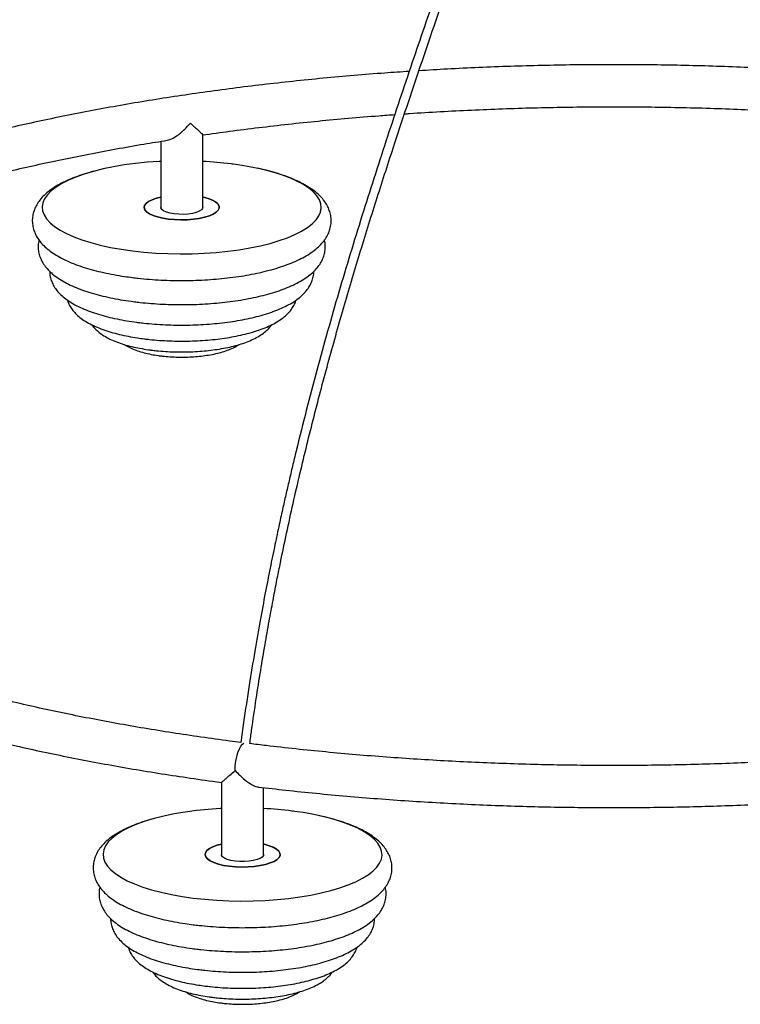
# Paper-space layout '_Dimétrica' of a CAD drawing. Header units: millimetres. Extents: x -710 to 45, y -356 to 955.
# Tile 2 of 7: x -531 to -291, y -356 to -29. Entities that reach past the tile are written whole.
import ezdxf

# ---------------------------------------------------------------- set-up
doc = ezdxf.new("R2010")
doc.units = ezdxf.units.MM

psp = doc.layouts.new('_Dimétrica')

# ---------------------------------------------------------------- linework, layer by layer
at = {"color": 7, "linetype": 'Continuous', "lineweight": 25}
for p, q in [((-469.55, -91.05), (-469.55, -66.9)), ((-483.55, -69.07), (-483.55, -91.05)), ((-463.3, -282.47), (-463.3, -306.51)), ((-449.3, -306.51), (-449.3, -284.24))]:
    psp.add_line(p, q, dxfattribs=at)
at = {"color": 7, "linetype": 'Continuous', "lineweight": 25, "flags": 128}
for points in [[(-483.55, -75.74), (-484.06, -75.77), (-488.02, -76.04), (-491.9, -76.44), (-495.67, -76.94), (-499.28, -77.55), (-502.73, -78.26), (-505.97, -79.07), (-508.99, -79.97), (-511.77, -80.95), (-514.27, -82.01), (-516.49, -83.14), (-518.41, -84.33), (-520, -85.57), (-521.27, -86.86), (-522.2, -88.17), (-522.77, -89.51), (-523, -90.86), (-522.87, -92.21), (-522.39, -93.55), (-521.57, -94.87), (-520.39, -96.16), (-518.89, -97.42), (-517.06, -98.62), (-514.93, -99.77), (-512.5, -100.85), (-509.8, -101.86), (-506.85, -102.79), (-503.66, -103.62), (-500.27, -104.36), (-496.7, -105), (-492.98, -105.53), (-489.13, -105.95), (-485.18, -106.26), (-481.17, -106.45), (-477.13, -106.53), (-473.08, -106.49), (-469.05, -106.33), (-465.09, -106.05), (-461.21, -105.66), (-457.44, -105.16), (-453.83, -104.55), (-450.38, -103.84), (-447.14, -103.03), (-444.12, -102.13), (-441.34, -101.15), (-438.84, -100.08), (-436.62, -98.95), (-434.7, -97.76), (-433.11, -96.52), (-431.84, -95.24), (-430.91, -93.92), (-430.34, -92.59), (-430.11, -91.24), (-430.24, -89.89), (-430.72, -88.55), (-431.54, -87.23), (-432.71, -85.93), (-434.22, -84.68), (-436.05, -83.47), (-438.18, -82.32), (-440.61, -81.24), (-443.31, -80.24), (-446.26, -79.31), (-449.45, -78.48), (-452.84, -77.74), (-456.41, -77.1), (-460.13, -76.57), (-460.13, -76.57)], [(-483.55, -87.6), (-485.01, -87.98), (-486.44, -88.5), (-487.59, -89.09), (-488.42, -89.74), (-488.92, -90.43), (-489.05, -91.13), (-488.83, -91.84), (-488.25, -92.52), (-487.34, -93.16), (-486.12, -93.73), (-484.62, -94.23), (-482.89, -94.64), (-480.97, -94.95)], [(-480.97, -94.95), (-482.89, -94.64), (-484.62, -94.23), (-486.12, -93.73), (-487.34, -93.16), (-488.25, -92.52), (-488.83, -91.84), (-489.05, -91.13), (-488.92, -90.43), (-488.42, -89.74), (-487.59, -89.09), (-486.44, -88.5), (-485.01, -87.98), (-483.55, -87.6)], [(-480.97, -94.95), (-478.93, -95.14), (-476.83, -95.21), (-474.71, -95.17), (-472.65, -95.01), (-470.7, -94.73), (-468.92, -94.35), (-467.35, -93.87), (-466.06, -93.31), (-465.06, -92.69), (-464.4, -92.01), (-464.08, -91.32), (-464.12, -90.61), (-464.53, -89.92), (-465.27, -89.25), (-466.35, -88.64), (-467.71, -88.1), (-469.33, -87.65), (-469.55, -87.6)], [(-469.55, -87.6), (-469.33, -87.65), (-467.71, -88.1), (-466.35, -88.64), (-465.27, -89.25), (-464.53, -89.92), (-464.12, -90.61), (-464.08, -91.32), (-464.4, -92.01), (-465.06, -92.69), (-466.06, -93.31), (-467.35, -93.87), (-468.92, -94.35), (-470.7, -94.73), (-472.65, -95.01), (-474.71, -95.17), (-476.83, -95.21), (-478.93, -95.14), (-480.97, -94.95)], [(-479.03, -93.23), (-480.42, -92.99), (-481.63, -92.66), (-482.57, -92.24), (-483.22, -91.76), (-483.53, -91.25), (-483.55, -91.05)], [(-469.55, -91.05), (-469.62, -91.37), (-470.01, -91.87), (-470.72, -92.34), (-471.73, -92.74), (-472.98, -93.05), (-474.41, -93.27), (-475.94, -93.37), (-477.51, -93.36), (-479.03, -93.23)], [(-463.3, -291.21), (-463.8, -291.23), (-467.76, -291.51), (-471.64, -291.9), (-475.41, -292.4), (-479.02, -293.01), (-482.47, -293.72), (-485.71, -294.53), (-488.73, -295.43), (-491.51, -296.42), (-494.01, -297.48), (-496.23, -298.61), (-498.15, -299.8), (-499.74, -301.04), (-501.01, -302.32), (-501.94, -303.64), (-502.51, -304.98), (-502.74, -306.32), (-502.61, -307.67), (-502.13, -309.02), (-501.31, -310.34), (-500.13, -311.63), (-498.63, -312.88), (-496.8, -314.09), (-494.67, -315.24), (-492.24, -316.32), (-489.54, -317.33), (-486.59, -318.25), (-483.4, -319.09), (-480.01, -319.83), (-476.44, -320.47), (-472.72, -321), (-468.87, -321.42), (-464.92, -321.73), (-460.91, -321.92), (-456.87, -322), (-452.82, -321.95), (-448.79, -321.79), (-444.83, -321.52), (-440.95, -321.13), (-437.18, -320.63), (-433.57, -320.02), (-430.12, -319.31), (-426.88, -318.5), (-423.86, -317.6), (-421.08, -316.61), (-418.58, -315.55), (-416.36, -314.42), (-414.44, -313.23), (-412.85, -311.99), (-411.58, -310.71), (-410.65, -309.39), (-410.08, -308.05), (-409.85, -306.7), (-409.98, -305.35), (-410.46, -304.01), (-411.28, -302.69), (-412.46, -301.4), (-413.96, -300.14), (-415.79, -298.94), (-417.92, -297.79), (-420.35, -296.71), (-423.05, -295.7), (-426, -294.78), (-429.19, -293.94), (-432.58, -293.2), (-436.15, -292.56), (-439.87, -292.03), (-439.87, -292.03)], [(-463.3, -303.06), (-464.75, -303.44), (-466.18, -303.96), (-467.33, -304.56), (-468.16, -305.21), (-468.66, -305.9), (-468.79, -306.6), (-468.57, -307.3), (-467.99, -307.98), (-467.08, -308.62), (-465.86, -309.2), (-464.36, -309.7), (-462.63, -310.11), (-460.71, -310.41)], [(-460.71, -310.41), (-462.63, -310.11), (-464.36, -309.7), (-465.86, -309.2), (-467.08, -308.62), (-467.99, -307.98), (-468.57, -307.3), (-468.79, -306.6), (-468.66, -305.9), (-468.16, -305.21), (-467.33, -304.56), (-466.18, -303.96), (-464.75, -303.44), (-463.3, -303.06)], [(-460.71, -310.41), (-458.67, -310.6), (-456.57, -310.68), (-454.45, -310.64), (-452.39, -310.47), (-450.44, -310.2), (-448.66, -309.81), (-447.09, -309.33), (-445.8, -308.78), (-444.8, -308.15), (-444.14, -307.48), (-443.82, -306.78), (-443.86, -306.08), (-444.27, -305.38), (-445.01, -304.72), (-446.09, -304.11), (-447.45, -303.57), (-449.07, -303.11), (-449.3, -303.06)], [(-449.3, -303.06), (-449.07, -303.11), (-447.45, -303.57), (-446.09, -304.11), (-445.01, -304.72), (-444.27, -305.38), (-443.86, -306.08), (-443.82, -306.78), (-444.14, -307.48), (-444.8, -308.15), (-445.8, -308.78), (-447.09, -309.33), (-448.66, -309.81), (-450.44, -310.2), (-452.39, -310.47), (-454.45, -310.64), (-456.57, -310.68), (-458.67, -310.6), (-460.71, -310.41)], [(-458.77, -308.7), (-460.17, -308.46), (-461.37, -308.12), (-462.31, -307.71), (-462.96, -307.23), (-463.27, -306.72), (-463.3, -306.51)], [(-449.3, -306.51), (-449.36, -306.83), (-449.75, -307.34), (-450.46, -307.8), (-451.47, -308.2), (-452.72, -308.52), (-454.15, -308.74), (-455.68, -308.84), (-457.25, -308.83), (-458.77, -308.7)]]:
    psp.add_lwpolyline(points, dxfattribs=at)
at = {"color": 8, "linetype": 'Continuous', "lineweight": 25, "flags": 128}
psp.add_lwpolyline([(-458.77, -278.53), (-458.71, -277), (-458.52, -275.45), (-458.23, -273.94), (-457.84, -272.55), (-457.37, -271.35), (-456.85, -270.4), (-456.3, -269.74), (-455.9, -269.48)], dxfattribs=at)
at = {"color": 7, "linetype": 'Continuous', "lineweight": 25}
for centre in [(-475.97, -203.53), (-455.71, -418.99)]:
    psp.add_arc(centre, 127.94, 82.8889, 87.1254, dxfattribs=at)
for points, knots in [([(-328.69, 797.26), (-328.56, 796.7), (-328.24, 795.39), (-327.79, 793.48), (-327.2, 790.9), (-326.46, 787.66), (-325.51, 783.35), (-324.32, 777.77), (-322.97, 771.15), (-321.53, 763.73), (-320.19, 756.43), (-318.39, 746.13), (-316.2, 732.57), (-313.73, 715.44), (-311.22, 695.82), (-308.77, 673.52), (-306.48, 648.43), (-304.59, 622.77), (-303.1, 596.58), (-302.01, 569.9), (-301.32, 542.77), (-301.04, 515.24), (-301.18, 487.33), (-301.74, 459.08), (-302.69, 432.11), (-303.96, 406.53), (-305.47, 382.39), (-307.32, 358.14), (-309.53, 333.8), (-312.09, 309.43), (-314.9, 286.22), (-317.88, 264.23), (-321.01, 243.48), (-324.43, 222.86), (-328.16, 202.42), (-332.2, 182.23), (-336.54, 162.33), (-341.2, 142.81), (-346.16, 123.7), (-351.36, 104.98), (-356.77, 86.63), (-362.34, 68.6), (-368.05, 50.85), (-373.85, 33.31), (-380.5, 13.62), (-388, -8.24), (-396.29, -32.39), (-404.52, -56.69), (-412.61, -81.31), (-419.17, -102.24), (-424.26, -119.28), (-427.99, -132.23), (-431.61, -145.35), (-435.07, -158.47), (-437.68, -168.92), (-439.52, -176.54), (-440.66, -181.4), (-441.77, -186.19), (-442.9, -191.23), (-444.16, -196.94), (-445.59, -203.68), (-447.15, -211.27), (-448.8, -219.69), (-450.51, -228.9), (-452.31, -239.14), (-454.15, -250.47), (-455.7, -260.61), (-456.55, -266.99), (-456.84, -269.22)], [0, 0, 0, 0, 0.002041, 0.004816, 0.006981, 0.011377, 0.016504, 0.022368, 0.031053, 0.039561, 0.047783, 0.055715, 0.073931, 0.092113, 0.110295, 0.135088, 0.159884, 0.18468, 0.209475, 0.234269, 0.259064, 0.283859, 0.308651, 0.333441, 0.358231, 0.378888, 0.399541, 0.420194, 0.440843, 0.461489, 0.482131, 0.499822, 0.517508, 0.535192, 0.55287, 0.570543, 0.588211, 0.605864, 0.623521, 0.641184, 0.658862, 0.676549, 0.694246, 0.711949, 0.729658, 0.754451, 0.779245, 0.804033, 0.828808, 0.853565, 0.865935, 0.8783, 0.890654, 0.902996, 0.914829, 0.919339, 0.923722, 0.92798, 0.932225, 0.937247, 0.943202, 0.950098, 0.957259, 0.965239, 0.974057, 0.983744, 0.994338, 1, 1, 1, 1]), ([(-453.87, -269.59), (-453.68, -268.11), (-453.02, -263.14), (-451.81, -255.01), (-450.32, -245.5), (-448.87, -236.88), (-447.5, -229.13), (-446.22, -222.21), (-445.04, -216.12), (-443.63, -209.04), (-441.9, -200.69), (-439.75, -190.8), (-436.76, -177.76), (-432.84, -161.73), (-427.89, -142.98), (-422.71, -124.58), (-417.34, -106.53), (-411.81, -88.77), (-405.09, -67.94), (-397.13, -44.14), (-387.96, -17.35), (-379.84, 6.26), (-372.85, 26.87), (-366.98, 44.48), (-361.2, 62.29), (-355.54, 80.36), (-350.04, 98.75), (-344.73, 117.49), (-339.67, 136.62), (-334.89, 156.16), (-330.43, 176.1), (-326.28, 196.35), (-322.44, 216.86), (-318.91, 237.57), (-315.69, 258.42), (-312.61, 280.54), (-309.71, 303.89), (-307.04, 328.43), (-304.75, 352.94), (-302.82, 377.37), (-301.23, 401.7), (-299.89, 427.49), (-298.87, 454.68), (-298.23, 483.17), (-298.03, 511.32), (-298.26, 539.11), (-298.9, 566.49), (-299.94, 593.42), (-301.4, 619.86), (-303.25, 645.78), (-305.51, 671.13), (-307.92, 693.38), (-310.34, 712.7), (-312.67, 729.3), (-315.25, 745.7), (-317.47, 758.32), (-319.17, 767.32), (-320.22, 772.68), (-321.27, 777.84), (-322.33, 782.84), (-323.39, 787.67), (-324.48, 792.52), (-325.24, 795.7), (-325.63, 797.35)], [0, 0, 0, 0, 0.003772, 0.01265, 0.02077, 0.02816, 0.034841, 0.04083, 0.046136, 0.05077, 0.059414, 0.06818, 0.077111, 0.094494, 0.111916, 0.129357, 0.146808, 0.16427, 0.181739, 0.209204, 0.236676, 0.264148, 0.281982, 0.299813, 0.317635, 0.335448, 0.353248, 0.371035, 0.388807, 0.406582, 0.424358, 0.442144, 0.459933, 0.477729, 0.495528, 0.513331, 0.534106, 0.554886, 0.57567, 0.596457, 0.617249, 0.638041, 0.662996, 0.687954, 0.712914, 0.737875, 0.762839, 0.787805, 0.812771, 0.837736, 0.862703, 0.887672, 0.905148, 0.922626, 0.940274, 0.958365, 0.964695, 0.970843, 0.97681, 0.982599, 0.98841, 0.993964, 1, 1, 1, 1]), ([(-400.79, -45.78), (-403.5, -45.96), (-409.66, -46.37), (-419.21, -47.14), (-429.43, -48.05), (-439.58, -49.08), (-449.62, -50.2), (-459.57, -51.42), (-469.4, -52.75), (-479.11, -54.17), (-488.7, -55.69), (-498.15, -57.3), (-507.45, -59.01), (-516.6, -60.81), (-525.59, -62.71), (-534.41, -64.69), (-543.06, -66.77), (-551.52, -68.93), (-559.79, -71.18), (-567.87, -73.52), (-575.74, -75.93), (-583.4, -78.43), (-590.84, -81.01), (-598.05, -83.67), (-605.04, -86.4), (-611.79, -89.21), (-618.3, -92.1), (-624.57, -95.05), (-630.58, -98.08), (-636.33, -101.18), (-641.82, -104.34), (-647.05, -107.58), (-652, -110.88), (-656.67, -114.25), (-661.05, -117.68), (-665.15, -121.17), (-668.95, -124.72), (-672.43, -128.34), (-675.29, -131.57), (-676.84, -133.63), (-677.46, -134.44)], [0, 0, 0, 0, 0.020728, 0.047262, 0.0738, 0.100341, 0.126886, 0.153435, 0.179988, 0.206547, 0.233111, 0.259682, 0.286261, 0.312847, 0.339441, 0.366045, 0.39266, 0.419286, 0.445924, 0.472576, 0.499243, 0.525927, 0.552628, 0.579348, 0.606089, 0.632853, 0.65964, 0.686454, 0.713293, 0.74016, 0.767055, 0.793977, 0.820923, 0.847889, 0.874868, 0.901843, 0.928796, 0.9557, 0.982523, 1, 1, 1, 1]), ([(-213.81, -50.43), (-216.18, -50.15), (-221.87, -49.47), (-231.01, -48.51), (-241.2, -47.54), (-251.47, -46.68), (-261.81, -45.92), (-272.22, -45.26), (-282.67, -44.71), (-293.17, -44.26), (-303.71, -43.92), (-314.27, -43.69), (-324.84, -43.56), (-335.42, -43.53), (-346, -43.61), (-356.57, -43.8), (-367.12, -44.09), (-377.63, -44.5), (-387.79, -44.98), (-394.42, -45.38), (-397.57, -45.57)], [0, 0, 0, 0, 0.040428, 0.097212, 0.153988, 0.210757, 0.267519, 0.324274, 0.381026, 0.437773, 0.494516, 0.551258, 0.607998, 0.664736, 0.721475, 0.778214, 0.834955, 0.891697, 0.948442, 1, 1, 1, 1]), ([(-402.35, -59.91), (-401.8, -59.87), (-397.85, -59.59), (-390.44, -59.15), (-380.12, -58.62), (-369.75, -58.19), (-359.34, -57.87), (-348.91, -57.66), (-338.47, -57.55), (-328.02, -57.54), (-317.57, -57.64), (-307.14, -57.84), (-296.73, -58.15), (-286.36, -58.56), (-276.03, -59.07), (-265.75, -59.69), (-255.53, -60.41), (-245.38, -61.23), (-235.32, -62.15), (-225.44, -63.16), (-218.97, -63.91), (-215.78, -64.28)], [0, 0, 0, 0, 0.008918, 0.064065, 0.119218, 0.174374, 0.229534, 0.284696, 0.33986, 0.395025, 0.45019, 0.505355, 0.560518, 0.615679, 0.670837, 0.725991, 0.78114, 0.836284, 0.891422, 0.946552, 1, 1, 1, 1]), ([(-469.6, -66.94), (-466.63, -66.52), (-460.45, -65.65), (-450.93, -64.46), (-441.07, -63.32), (-431.11, -62.28), (-421.05, -61.35), (-412.55, -60.64), (-407.38, -60.27), (-405.61, -60.15)], [0, 0, 0, 0, 0.143951, 0.299, 0.45408, 0.609187, 0.764319, 0.919472, 1, 1, 1, 1]), ([(-481.36, -68.67), (-481.07, -68.61), (-480.15, -68.44), (-478.6, -67.55), (-476.96, -66.33), (-475.35, -64.89), (-474.28, -63.73), (-473.68, -63.01), (-473.67, -63.01)], [0, 0, 0, 0, 0.121308, 0.377362, 0.553986, 0.735588, 0.998421, 1, 1, 1, 1]), ([(-473.67, -63.01), (-473.67, -63.01), (-473.18, -63.45), (-472.25, -64.29), (-470.88, -65.55), (-469.93, -66.47), (-469.48, -66.94), (-469.57, -66.9), (-469.58, -66.9)], [0, 0, 0, 0, 0.0016242, 0.2219301, 0.448701, 0.7543223, 0.9810304, 1, 1, 1, 1]), ([(-652.95, -129.21), (-652.73, -129.02), (-651.33, -127.82), (-648.48, -125.62), (-644.36, -122.62), (-639.93, -119.66), (-635.23, -116.72), (-630.24, -113.81), (-624.97, -110.95), (-619.43, -108.13), (-613.62, -105.35), (-607.54, -102.63), (-601.21, -99.96), (-594.62, -97.35), (-587.79, -94.8), (-580.71, -92.31), (-573.41, -89.89), (-565.88, -87.54), (-558.13, -85.26), (-550.17, -83.06), (-542, -80.94), (-533.64, -78.89), (-525.09, -76.93), (-516.36, -75.06), (-507.46, -73.27), (-498.39, -71.57), (-489.7, -70.04), (-483.96, -69.13), (-481.35, -68.71)], [0, 0, 0, 0, 0.007367, 0.046994, 0.086619, 0.126256, 0.16592, 0.205619, 0.245357, 0.285138, 0.324961, 0.364826, 0.404732, 0.444676, 0.484657, 0.524671, 0.564718, 0.604793, 0.644896, 0.685024, 0.725174, 0.765345, 0.805536, 0.845744, 0.885968, 0.926206, 0.966458, 1, 1, 1, 1]), ([(-505.86, -79.04), (-506.44, -79.19), (-508.1, -79.63), (-510.61, -80.45), (-513.42, -81.51), (-516.01, -82.69), (-518.39, -83.99), (-520.54, -85.43), (-522.34, -86.96), (-523.77, -88.53), (-524.85, -90.1), (-525.63, -91.72), (-526.15, -93.42), (-526.36, -95.21), (-526.24, -97.01), (-525.82, -98.74), (-525.12, -100.38), (-524.14, -101.95), (-522.88, -103.46), (-521.31, -104.92), (-519.41, -106.32), (-517.2, -107.66), (-514.71, -108.9), (-511.97, -110.03), (-509.04, -111.05), (-505.92, -111.96), (-502.64, -112.76), (-499.22, -113.46), (-495.99, -114), (-493.25, -114.37), (-490.48, -114.7), (-487.3, -115), (-483.46, -115.25), (-479.58, -115.39), (-475.69, -115.42), (-471.8, -115.34), (-467.94, -115.15), (-464.13, -114.86), (-460.4, -114.45), (-456.77, -113.95), (-453.25, -113.34), (-449.87, -112.62), (-446.65, -111.81), (-443.6, -110.89), (-440.73, -109.87), (-438.06, -108.74), (-435.6, -107.49), (-433.35, -106.1), (-431.44, -104.62), (-429.89, -103.08), (-428.68, -101.54), (-427.77, -99.94), (-427.13, -98.24), (-426.79, -96.46), (-426.78, -94.63), (-427.1, -92.87), (-427.7, -91.19), (-428.57, -89.6), (-429.72, -88.07), (-431.17, -86.59), (-432.94, -85.16), (-435.04, -83.8), (-437.44, -82.52), (-440.08, -81.35), (-442.94, -80.29), (-446, -79.34), (-448.82, -78.59), (-450.7, -78.19), (-451.43, -78.04)], [0, 0, 0, 0, 0.009002, 0.025512, 0.042179, 0.059043, 0.076142, 0.093479, 0.110892, 0.125698, 0.13946, 0.152371, 0.164713, 0.17788, 0.190625, 0.20325, 0.216043, 0.229358, 0.243513, 0.258724, 0.274964, 0.291888, 0.309019, 0.326016, 0.342819, 0.359441, 0.375916, 0.392274, 0.408543, 0.420236, 0.428721, 0.444856, 0.460965, 0.477053, 0.493129, 0.509203, 0.525283, 0.541376, 0.557493, 0.573645, 0.589845, 0.60611, 0.62246, 0.638921, 0.655524, 0.672308, 0.689315, 0.706566, 0.724005, 0.739249, 0.753441, 0.766678, 0.779225, 0.792658, 0.80553, 0.818182, 0.83087, 0.843949, 0.857754, 0.872555, 0.888433, 0.905155, 0.922266, 0.939327, 0.956204, 0.972891, 0.989417, 1, 1, 1, 1]), ([(-459.58, -76.64), (-459.63, -76.63), (-459.7, -76.62), (-459.77, -76.61), (-459.78, -76.61)], [0, 0, 0, 0, 0.837816, 1, 1, 1, 1]), ([(-524.07, -101.95), (-524.11, -102.09), (-524.32, -102.8), (-524.39, -104.15), (-524.25, -105.91), (-523.78, -107.61), (-523.04, -109.22), (-522.03, -110.75), (-520.73, -112.22), (-519.13, -113.65), (-517.19, -115.02), (-514.95, -116.31), (-512.43, -117.5), (-509.68, -118.58), (-506.74, -119.54), (-503.62, -120.4), (-500.35, -121.15), (-496.94, -121.8), (-494.23, -122.21), (-492.04, -122.5), (-489.84, -122.76), (-486.72, -123.05), (-482.96, -123.29), (-479.16, -123.42), (-475.34, -123.44), (-471.53, -123.35), (-467.76, -123.15), (-464.04, -122.85), (-460.4, -122.43), (-456.86, -121.92), (-453.45, -121.29), (-450.17, -120.57), (-447.05, -119.74), (-444.11, -118.81), (-441.35, -117.78), (-438.79, -116.62), (-436.44, -115.34), (-434.32, -113.92), (-432.55, -112.41), (-431.15, -110.85), (-430.11, -109.3), (-429.36, -107.7), (-428.88, -106.01), (-428.72, -104.25), (-428.78, -102.85), (-429, -102.11), (-429.05, -101.93)], [0, 0, 0, 0, 0.004731, 0.025111, 0.044894, 0.064535, 0.084518, 0.105404, 0.127697, 0.151718, 0.177357, 0.203988, 0.23081, 0.257372, 0.283613, 0.309569, 0.335296, 0.360846, 0.386262, 0.393812, 0.407087, 0.432331, 0.457531, 0.482696, 0.507843, 0.532989, 0.558144, 0.583325, 0.608548, 0.633833, 0.659204, 0.68469, 0.710327, 0.736163, 0.762255, 0.788671, 0.815477, 0.84268, 0.86999, 0.892963, 0.914268, 0.934259, 0.953401, 0.973817, 0.993615, 1, 1, 1, 1]), ([(-520.48, -112.39), (-520.49, -112.69), (-520.5, -113.57), (-520.17, -114.98), (-519.55, -116.58), (-518.65, -118.09), (-517.49, -119.53), (-516.02, -120.91), (-514.24, -122.24), (-512.13, -123.51), (-509.73, -124.67), (-507.1, -125.73), (-504.27, -126.67), (-501.27, -127.5), (-498.12, -128.22), (-494.9, -128.82), (-492.48, -129.18), (-490.57, -129.42), (-488.59, -129.66), (-485.6, -129.93), (-481.99, -130.15), (-478.35, -130.26), (-474.69, -130.26), (-471.05, -130.15), (-467.45, -129.93), (-463.91, -129.6), (-460.45, -129.17), (-457.11, -128.63), (-453.89, -127.98), (-450.82, -127.24), (-447.92, -126.38), (-445.19, -125.42), (-442.65, -124.34), (-440.31, -123.14), (-438.2, -121.78), (-436.43, -120.34), (-435.02, -118.84), (-433.97, -117.34), (-433.21, -115.78), (-432.74, -114.13), (-432.54, -112.97), (-432.59, -112.37), (-432.59, -112.36)], [0, 0, 0, 0, 0.011445, 0.032887, 0.054439, 0.076753, 0.100457, 0.126067, 0.153722, 0.182898, 0.212629, 0.242103, 0.271183, 0.299901, 0.328328, 0.356533, 0.383017, 0.388231, 0.402874, 0.430719, 0.458509, 0.486257, 0.513987, 0.541718, 0.569464, 0.597249, 0.625094, 0.653029, 0.681088, 0.709313, 0.737758, 0.766494, 0.795608, 0.825191, 0.855285, 0.885643, 0.911054, 0.934492, 0.9564, 0.977327, 0.999692, 1, 1, 1, 1]), ([(-514.6, -121.92), (-514.5, -122.26), (-514.25, -123.14), (-513.53, -124.43), (-512.51, -125.81), (-511.2, -127.13), (-509.59, -128.4), (-507.64, -129.6), (-505.4, -130.71), (-502.9, -131.7), (-500.22, -132.58), (-497.37, -133.34), (-494.38, -133.99), (-491.57, -134.48), (-489.2, -134.81), (-486.79, -135.09), (-484, -135.34), (-480.62, -135.52), (-477.22, -135.6), (-473.81, -135.57), (-470.43, -135.42), (-467.09, -135.17), (-463.83, -134.81), (-460.67, -134.34), (-457.62, -133.77), (-454.71, -133.09), (-451.96, -132.3), (-449.38, -131.4), (-446.98, -130.37), (-444.78, -129.2), (-442.87, -127.93), (-441.3, -126.57), (-440.08, -125.18), (-439.18, -123.73), (-438.65, -122.63), (-438.51, -122.01), (-438.49, -121.92)], [0, 0, 0, 0, 0.0157592, 0.040459, 0.0664961, 0.0946317, 0.1253688, 0.1584613, 0.1927546, 0.2268933, 0.2604993, 0.2936005, 0.3263031, 0.3587088, 0.3811354, 0.3979609, 0.429955, 0.4618721, 0.493735, 0.5255778, 0.5574299, 0.5893163, 0.6212721, 0.6533372, 0.6855601, 0.718002, 0.7507432, 0.7838888, 0.8175715, 0.8519317, 0.8870055, 0.9177413, 0.9458591, 0.9717013, 0.9959784, 1, 1, 1, 1]), ([(-506.47, -130.13), (-506.45, -130.17), (-506.16, -130.68), (-505.36, -131.54), (-504.07, -132.74), (-502.45, -133.86), (-500.51, -134.92), (-498.28, -135.87), (-495.84, -136.7), (-493.24, -137.4), (-490.5, -137.98), (-488.24, -138.35), (-486.39, -138.6), (-484.53, -138.82), (-482.01, -139.03), (-478.96, -139.17), (-475.89, -139.2), (-472.83, -139.13), (-469.81, -138.93), (-466.85, -138.63), (-463.98, -138.22), (-461.22, -137.7), (-458.59, -137.07), (-456.11, -136.33), (-453.8, -135.46), (-451.65, -134.44), (-449.78, -133.3), (-448.25, -132.05), (-447.24, -131.03), (-446.81, -130.36), (-446.69, -130.17)], [0, 0, 0, 0, 0.00259, 0.034243, 0.06883, 0.107123, 0.148665, 0.19143, 0.233537, 0.274787, 0.315341, 0.355391, 0.370341, 0.391095, 0.430555, 0.469888, 0.509144, 0.548386, 0.587665, 0.627039, 0.666582, 0.706386, 0.746568, 0.787288, 0.828764, 0.871267, 0.915007, 0.953134, 0.987438, 1, 1, 1, 1]), ([(-495.6, -136.74), (-495.45, -136.84), (-494.79, -137.31), (-493.39, -137.99), (-491.38, -138.8), (-489.14, -139.47), (-486.82, -139.99), (-484.96, -140.3), (-483.48, -140.5), (-481.94, -140.67), (-479.77, -140.84), (-477.16, -140.92), (-474.54, -140.89), (-471.95, -140.75), (-469.41, -140.49), (-466.96, -140.12), (-464.62, -139.63), (-462.4, -139.02), (-460.32, -138.25), (-458.67, -137.51), (-457.8, -136.92), (-457.5, -136.72)], [0, 0, 0, 0, 0.016367, 0.076553, 0.140651, 0.203606, 0.26475, 0.320769, 0.339147, 0.36988, 0.428276, 0.486391, 0.544382, 0.602426, 0.660672, 0.719341, 0.778718, 0.839197, 0.901357, 0.965989, 1, 1, 1, 1]), ([(-456.84, -269.22), (-458.08, -269.06), (-462.55, -268.48), (-470.19, -267.43), (-479.7, -266), (-489.07, -264.49), (-498.29, -262.88), (-507.36, -261.18), (-516.27, -259.39), (-525.01, -257.51), (-533.56, -255.55), (-541.93, -253.51), (-550.1, -251.38), (-558.07, -249.18), (-565.83, -246.9), (-573.37, -244.55), (-580.68, -242.13), (-587.77, -239.64), (-594.61, -237.08), (-601.2, -234.47), (-607.54, -231.8), (-613.63, -229.07), (-619.45, -226.29), (-625, -223.46), (-630.27, -220.59), (-635.27, -217.69), (-639.98, -214.74), (-644.4, -211.77), (-648.53, -208.78), (-652.37, -205.76), (-655.91, -202.73), (-659.16, -199.68), (-662.11, -196.64), (-664.76, -193.58), (-667.12, -190.53), (-669.19, -187.49), (-670.95, -184.44), (-672.21, -181.95), (-672.78, -180.48), (-672.96, -180.01)], [0, 0, 0, 0, 0.0106801, 0.0387777, 0.0668704, 0.0949565, 0.1230354, 0.1511061, 0.179168, 0.2072202, 0.2352618, 0.2632916, 0.2913087, 0.3193118, 0.3472997, 0.3752709, 0.4032241, 0.4311576, 0.4590699, 0.4869592, 0.5148237, 0.5426619, 0.5704721, 0.5982528, 0.6260031, 0.6537224, 0.681411, 0.7090707, 0.7367049, 0.7643196, 0.7919242, 0.8195294, 0.8471516, 0.8748162, 0.9025578, 0.9304225, 0.9584692, 0.9867699, 1, 1, 1, 1]), ([(-653.34, -222.53), (-652.4, -223.2), (-649.9, -224.98), (-645.51, -227.82), (-640.21, -231.04), (-634.63, -234.19), (-628.79, -237.27), (-622.7, -240.28), (-616.35, -243.21), (-609.76, -246.08), (-602.93, -248.87), (-595.86, -251.58), (-588.56, -254.22), (-581.05, -256.77), (-573.32, -259.25), (-565.38, -261.64), (-557.23, -263.95), (-548.9, -266.18), (-540.37, -268.32), (-531.66, -270.36), (-522.78, -272.32), (-513.74, -274.19), (-504.54, -275.96), (-495.18, -277.65), (-485.69, -279.23), (-476.05, -280.71), (-468.57, -281.8), (-464.27, -282.36), (-463.27, -282.49)], [0, 0, 0, 0, 0.024188, 0.064679, 0.105151, 0.145594, 0.186001, 0.22637, 0.266699, 0.306989, 0.347242, 0.387459, 0.427642, 0.467793, 0.507916, 0.548012, 0.588082, 0.62813, 0.668158, 0.708166, 0.748157, 0.788132, 0.828093, 0.86804, 0.907976, 0.947901, 0.987816, 1, 1, 1, 1]), ([(-115.89, -251.59), (-117.97, -252.14), (-122.75, -253.4), (-130.46, -255.29), (-138.99, -257.26), (-147.7, -259.15), (-156.58, -260.95), (-165.62, -262.66), (-174.82, -264.28), (-184.17, -265.81), (-193.66, -267.25), (-203.27, -268.59), (-213.01, -269.83), (-222.86, -270.98), (-232.81, -272.03), (-242.85, -272.97), (-252.97, -273.82), (-263.17, -274.57), (-273.44, -275.21), (-283.76, -275.75), (-294.12, -276.19), (-304.52, -276.52), (-314.95, -276.75), (-325.39, -276.87), (-335.84, -276.89), (-346.29, -276.81), (-356.72, -276.62), (-367.13, -276.32), (-377.51, -275.92), (-387.85, -275.42), (-398.14, -274.82), (-408.36, -274.11), (-418.52, -273.3), (-428.59, -272.39), (-438.58, -271.37), (-447, -270.44), (-452.07, -269.81), (-453.87, -269.59)], [0, 0, 0, 0, 0.022322, 0.051364, 0.080419, 0.109488, 0.138568, 0.167658, 0.196759, 0.225868, 0.254985, 0.28411, 0.31324, 0.342377, 0.371519, 0.400666, 0.429817, 0.458971, 0.488129, 0.517289, 0.546451, 0.575615, 0.604781, 0.633948, 0.663115, 0.692282, 0.721449, 0.750615, 0.77978, 0.808944, 0.838106, 0.867265, 0.896421, 0.925574, 0.954724, 0.983869, 1, 1, 1, 1]), ([(-463.27, -282.47), (-463.26, -282.46), (-463.22, -282.42), (-462.57, -281.84), (-461.61, -281), (-460.41, -279.96), (-459.41, -279.08), (-458.77, -278.53), (-458.77, -278.53)], [0, 0, 0, 0, 0.133716, 0.386401, 0.558282, 0.735028, 0.998437, 1, 1, 1, 1]), ([(-458.77, -278.53), (-458.77, -278.53), (-458.27, -279.09), (-457.22, -280.18), (-455.32, -281.87), (-453.34, -283.22), (-451.76, -283.98), (-451.16, -283.99), (-451.03, -283.99)], [0, 0, 0, 0, 0.001562, 0.207705, 0.419876, 0.716509, 0.935766, 1, 1, 1, 1]), ([(-451.03, -284.04), (-448, -284.39), (-441.63, -285.13), (-431.81, -286.14), (-421.6, -287.09), (-411.31, -287.93), (-400.96, -288.66), (-390.54, -289.3), (-380.07, -289.82), (-369.57, -290.25), (-359.03, -290.57), (-348.46, -290.78), (-337.88, -290.88), (-327.3, -290.88), (-316.72, -290.78), (-306.16, -290.57), (-295.62, -290.25), (-285.11, -289.83), (-274.65, -289.3), (-264.23, -288.67), (-253.88, -287.93), (-243.59, -287.09), (-233.38, -286.15), (-223.26, -285.11), (-213.23, -283.96), (-203.32, -282.71), (-196.74, -281.83), (-193.5, -281.35), (-193.49, -281.35)], [0, 0, 0, 0, 0.036528, 0.076684, 0.116833, 0.156978, 0.197117, 0.237253, 0.277386, 0.317515, 0.357643, 0.397769, 0.437894, 0.478018, 0.518143, 0.558268, 0.598394, 0.638521, 0.67865, 0.718782, 0.758917, 0.799056, 0.839199, 0.879347, 0.919501, 0.959662, 0.99983, 1, 1, 1, 1]), ([(-485.6, -294.5), (-486.19, -294.66), (-487.84, -295.09), (-490.35, -295.92), (-493.16, -296.98), (-495.75, -298.15), (-498.13, -299.46), (-500.28, -300.9), (-502.08, -302.42), (-503.51, -304), (-504.59, -305.57), (-505.37, -307.18), (-505.89, -308.89), (-506.1, -310.67), (-505.98, -312.48), (-505.56, -314.2), (-504.86, -315.85), (-503.88, -317.41), (-502.62, -318.92), (-501.05, -320.38), (-499.16, -321.79), (-496.94, -323.12), (-494.45, -324.36), (-491.71, -325.49), (-488.78, -326.51), (-485.66, -327.42), (-482.38, -328.23), (-478.96, -328.92), (-475.73, -329.46), (-472.99, -329.84), (-470.22, -330.17), (-467.04, -330.47), (-463.2, -330.71), (-459.32, -330.85), (-455.43, -330.88), (-451.54, -330.8), (-447.68, -330.62), (-443.87, -330.32), (-440.14, -329.92), (-436.51, -329.41), (-432.99, -328.8), (-429.61, -328.09), (-426.39, -327.28), (-423.34, -326.36), (-420.47, -325.34), (-417.8, -324.2), (-415.34, -322.95), (-413.09, -321.56), (-411.18, -320.09), (-409.63, -318.55), (-408.42, -317), (-407.51, -315.41), (-406.87, -313.71), (-406.53, -311.92), (-406.52, -310.09), (-406.84, -308.34), (-407.44, -306.66), (-408.31, -305.07), (-409.46, -303.54), (-410.91, -302.06), (-412.68, -300.63), (-414.78, -299.27), (-417.18, -297.99), (-419.83, -296.82), (-422.69, -295.76), (-425.74, -294.81), (-428.56, -294.05), (-430.44, -293.66), (-431.17, -293.5)], [0, 0, 0, 0, 0.0090021, 0.0255125, 0.0421794, 0.0590434, 0.076142, 0.0934787, 0.1108923, 0.1256982, 0.1394605, 0.1523708, 0.1647131, 0.17788, 0.1906254, 0.2032498, 0.2160435, 0.229358, 0.2435126, 0.2587236, 0.2749637, 0.2918885, 0.3090192, 0.3260159, 0.3428189, 0.3594414, 0.3759157, 0.392274, 0.408543, 0.4202356, 0.4287209, 0.4448564, 0.4609651, 0.4770525, 0.4931287, 0.509203, 0.5252825, 0.5413757, 0.5574926, 0.5736446, 0.5898451, 0.6061102, 0.6224603, 0.6389208, 0.6555239, 0.6723083, 0.6893147, 0.7065657, 0.7240052, 0.7392485, 0.7534407, 0.7666784, 0.7792252, 0.7926577, 0.8055299, 0.8181824, 0.8308702, 0.8439489, 0.8577544, 0.872555, 0.8884326, 0.9051554, 0.9222664, 0.9393273, 0.9562037, 0.9728906, 0.9894167, 1, 1, 1, 1]), ([(-439.32, -292.1), (-439.37, -292.1), (-439.44, -292.08), (-439.51, -292.08), (-439.52, -292.08)], [0, 0, 0, 0, 0.8378159, 1, 1, 1, 1]), ([(-503.81, -317.42), (-503.85, -317.55), (-504.06, -318.26), (-504.13, -319.61), (-503.99, -321.38), (-503.52, -323.08), (-502.78, -324.68), (-501.77, -326.22), (-500.47, -327.69), (-498.87, -329.11), (-496.93, -330.48), (-494.69, -331.77), (-492.17, -332.96), (-489.42, -334.04), (-486.48, -335.01), (-483.36, -335.87), (-480.09, -336.62), (-476.68, -337.27), (-473.97, -337.68), (-471.78, -337.97), (-469.58, -338.23), (-466.46, -338.52), (-462.7, -338.75), (-458.9, -338.88), (-455.08, -338.9), (-451.28, -338.81), (-447.5, -338.62), (-443.78, -338.31), (-440.14, -337.9), (-436.6, -337.38), (-433.19, -336.76), (-429.91, -336.04), (-426.79, -335.21), (-423.85, -334.28), (-421.09, -333.24), (-418.53, -332.09), (-416.18, -330.81), (-414.06, -329.38), (-412.29, -327.87), (-410.9, -326.32), (-409.85, -324.77), (-409.1, -323.17), (-408.62, -321.47), (-408.46, -319.72), (-408.53, -318.32), (-408.74, -317.58), (-408.79, -317.4)], [0, 0, 0, 0, 0.0047311, 0.0251108, 0.0448945, 0.0645348, 0.0845182, 0.1054038, 0.1276969, 0.1517178, 0.1773567, 0.2039877, 0.2308098, 0.2573717, 0.2836127, 0.3095686, 0.3352957, 0.3608459, 0.3862619, 0.3938115, 0.4070868, 0.4323309, 0.4575306, 0.4826956, 0.5078429, 0.5329886, 0.5581441, 0.5833246, 0.6085475, 0.6338327, 0.6592038, 0.6846899, 0.7103274, 0.7361629, 0.7622546, 0.7886711, 0.8154775, 0.8426803, 0.8699902, 0.8929627, 0.914268, 0.9342593, 0.9534015, 0.9738172, 0.9936147, 1, 1, 1, 1]), ([(-500.23, -327.85), (-500.23, -328.16), (-500.24, -329.03), (-499.91, -330.45), (-499.29, -332.04), (-498.39, -333.55), (-497.23, -334.99), (-495.76, -336.38), (-493.98, -337.71), (-491.87, -338.97), (-489.47, -340.14), (-486.84, -341.2), (-484.01, -342.14), (-481.02, -342.96), (-477.86, -343.68), (-474.64, -344.28), (-472.22, -344.64), (-470.31, -344.89), (-468.33, -345.12), (-465.34, -345.4), (-461.73, -345.61), (-458.09, -345.72), (-454.43, -345.72), (-450.79, -345.61), (-447.19, -345.39), (-443.65, -345.07), (-440.19, -344.63), (-436.85, -344.09), (-433.63, -343.45), (-430.56, -342.7), (-427.66, -341.85), (-424.93, -340.89), (-422.39, -339.81), (-420.06, -338.6), (-417.94, -337.25), (-416.17, -335.8), (-414.76, -334.3), (-413.71, -332.8), (-412.95, -331.25), (-412.48, -329.6), (-412.28, -328.44), (-412.33, -327.84), (-412.33, -327.83)], [0, 0, 0, 0, 0.011445, 0.032887, 0.054439, 0.076753, 0.100457, 0.126067, 0.153722, 0.182898, 0.212629, 0.242103, 0.271183, 0.299901, 0.328328, 0.356533, 0.383017, 0.388231, 0.402874, 0.430719, 0.458509, 0.486257, 0.513987, 0.541718, 0.569464, 0.597249, 0.625094, 0.653029, 0.681088, 0.709313, 0.737758, 0.766494, 0.795608, 0.825191, 0.855285, 0.885643, 0.911054, 0.934492, 0.9564, 0.977327, 0.999692, 1, 1, 1, 1]), ([(-494.34, -337.39), (-494.25, -337.73), (-493.99, -338.6), (-493.27, -339.89), (-492.25, -341.28), (-490.94, -342.6), (-489.33, -343.86), (-487.38, -345.06), (-485.14, -346.17), (-482.64, -347.17), (-479.96, -348.05), (-477.11, -348.81), (-474.12, -349.46), (-471.31, -349.94), (-468.94, -350.27), (-466.53, -350.55), (-463.74, -350.8), (-460.36, -350.99), (-456.96, -351.07), (-453.55, -351.03), (-450.17, -350.89), (-446.83, -350.64), (-443.57, -350.28), (-440.41, -349.81), (-437.36, -349.23), (-434.45, -348.55), (-431.7, -347.76), (-429.12, -346.86), (-426.72, -345.84), (-424.52, -344.67), (-422.61, -343.39), (-421.05, -342.04), (-419.82, -340.65), (-418.92, -339.19), (-418.39, -338.1), (-418.25, -337.47), (-418.23, -337.38)], [0, 0, 0, 0, 0.015759, 0.040459, 0.066496, 0.094632, 0.125369, 0.158461, 0.192755, 0.226893, 0.260499, 0.2936, 0.326303, 0.358709, 0.381135, 0.397961, 0.429955, 0.461872, 0.493735, 0.525578, 0.55743, 0.589316, 0.621272, 0.653337, 0.68556, 0.718002, 0.750743, 0.783889, 0.817572, 0.851932, 0.887006, 0.917741, 0.945859, 0.971701, 0.995978, 1, 1, 1, 1]), ([(-486.21, -345.6), (-486.19, -345.64), (-485.9, -346.15), (-485.1, -347.01), (-483.81, -348.21), (-482.19, -349.33), (-480.25, -350.38), (-478.02, -351.34), (-475.58, -352.16), (-472.98, -352.87), (-470.24, -353.45), (-467.98, -353.82), (-466.13, -354.07), (-464.27, -354.28), (-461.75, -354.5), (-458.7, -354.64), (-455.63, -354.67), (-452.57, -354.59), (-449.55, -354.4), (-446.59, -354.1), (-443.72, -353.69), (-440.96, -353.17), (-438.33, -352.54), (-435.85, -351.79), (-433.54, -350.92), (-431.39, -349.9), (-429.52, -348.77), (-427.99, -347.52), (-426.98, -346.5), (-426.55, -345.82), (-426.43, -345.64)], [0, 0, 0, 0, 0.00259, 0.034243, 0.06883, 0.107123, 0.148665, 0.19143, 0.233537, 0.274787, 0.315341, 0.355391, 0.370341, 0.391095, 0.430555, 0.469888, 0.509144, 0.548386, 0.587665, 0.627039, 0.666582, 0.706386, 0.746568, 0.787288, 0.828764, 0.871267, 0.915007, 0.953134, 0.987438, 1, 1, 1, 1]), ([(-475.34, -352.2), (-475.19, -352.3), (-474.53, -352.77), (-473.13, -353.46), (-471.12, -354.27), (-468.88, -354.93), (-466.56, -355.46), (-464.7, -355.77), (-463.22, -355.97), (-461.68, -356.14), (-459.51, -356.31), (-456.9, -356.39), (-454.28, -356.36), (-451.69, -356.21), (-449.15, -355.96), (-446.71, -355.58), (-444.36, -355.09), (-442.14, -354.48), (-440.06, -353.72), (-438.41, -352.97), (-437.54, -352.39), (-437.24, -352.18)], [0, 0, 0, 0, 0.016367, 0.076553, 0.140651, 0.203606, 0.26475, 0.320769, 0.339147, 0.36988, 0.428276, 0.486391, 0.544382, 0.602426, 0.660672, 0.719341, 0.778718, 0.839197, 0.901357, 0.965989, 1, 1, 1, 1])]:
    psp.add_open_spline(points, degree=3, knots=knots, dxfattribs=at)

doc.saveas('drawing.dxf')
